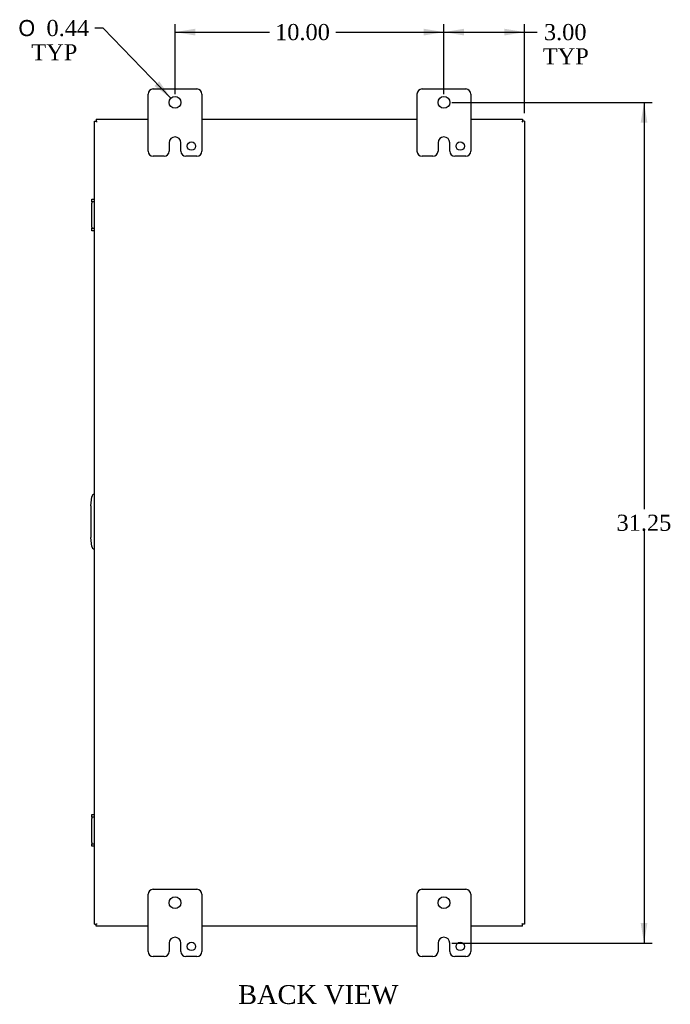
# Model space of a CAD drawing. Header units: inches. Extents: x 7 to 146, y 4 to 98.
# Tile 6 of 8: x 112 to 136, y 29 to 66. Entities that reach past the tile are written whole.
import ezdxf
from ezdxf.enums import TextEntityAlignment as Align

# ---------------------------------------------------------------- set-up
doc = ezdxf.new("R2010")
doc.units = ezdxf.units.IN
doc.header["$MEASUREMENT"] = 0
for name, color, linetype in [('COM40153-2', 7, 'CONTINUOUS'), ('COM42667', 7, 'CONTINUOUS'), ('COM48485', 7, 'CONTINUOUS'), ('DEFAULT', 7, 'CONTINUOUS'), ('FET07710', 7, 'CONTINUOUS')]:
    doc.layers.add(name, color=color, linetype=linetype)
doc.styles.add('SEACAD_SOLID_EDGE_ANSI1_SY', font='txt')
doc.styles.add('SEACAD_TIMES_NEW_ROMAN', font='times.ttf')

# ---------------------------------------------------------------- blocks, each defined once
blk = doc.blocks.new('GDIMGGROUP11')
at = {"layer": 'DEFAULT', "linetype": 'Continuous'}
for points in [[(118.42, 65.471), (117.67, 65.346), (118.42, 65.221)], [(126.92, 65.471), (126.92, 65.221), (127.67, 65.346)]]:
    blk.add_hatch(color=136, dxfattribs=at).paths.add_polyline_path(points)
at = {"layer": 'DEFAULT', "color": 136, "linetype": 'Continuous'}
for p, q in [((117.67, 63.033), (117.67, 65.646)), ((127.67, 63.033), (127.67, 65.646)), ((117.67, 65.346), (121.181, 65.346)), ((123.649, 65.346), (127.67, 65.346))]:
    blk.add_line(p, q, dxfattribs=at)
at = {"layer": 'DEFAULT', "color": 136, "linetype": 'Continuous', "style": 'SEACAD_TIMES_NEW_ROMAN'}
blk.add_text('10.00', height=0.6, dxfattribs=at).set_placement((121.391, 65.646), align=Align.TOP_LEFT)
blk = doc.blocks.new('GDIMGGROUP12')
at = {"layer": 'DEFAULT', "linetype": 'Continuous'}
for points in [[(128.42, 65.471), (127.67, 65.346), (128.42, 65.221)], [(129.92, 65.471), (129.92, 65.221), (130.67, 65.346)]]:
    blk.add_hatch(color=136, dxfattribs=at).paths.add_polyline_path(points)
at = {"layer": 'DEFAULT', "color": 136, "linetype": 'Continuous'}
for p, q in [((127.67, 63.033), (127.67, 65.646)), ((130.67, 62.336), (130.67, 65.646)), ((127.67, 65.346), (130.837, 65.346)), ((130.837, 65.346), (131.137, 65.346))]:
    blk.add_line(p, q, dxfattribs=at)
at = {"layer": 'DEFAULT', "color": 136, "linetype": 'Continuous', "style": 'SEACAD_TIMES_NEW_ROMAN'}
for s, p in [('3.00', (131.389, 65.646)), ('TYP', (131.347, 64.746))]:
    blk.add_text(s, height=0.6, dxfattribs=at).set_placement(p, align=Align.TOP_LEFT)
blk = doc.blocks.new('GDIMGGROUP13')
at = {"layer": 'DEFAULT', "linetype": 'Continuous'}
for points in [[(135.237, 61.983), (135.112, 62.733), (134.987, 61.983)], [(135.237, 32.233), (134.987, 32.233), (135.112, 31.483)]]:
    blk.add_hatch(color=136, dxfattribs=at).paths.add_polyline_path(points)
at = {"layer": 'DEFAULT', "color": 136, "linetype": 'Continuous'}
for p, q in [((127.97, 62.733), (135.412, 62.733)), ((135.112, 62.733), (135.112, 47.618)), ((135.112, 46.808), (135.112, 31.483)), ((127.97, 31.483), (135.412, 31.483))]:
    blk.add_line(p, q, dxfattribs=at)
at = {"layer": 'DEFAULT', "color": 136, "linetype": 'Continuous', "style": 'SEACAD_TIMES_NEW_ROMAN'}
blk.add_text('31.25', height=0.6, dxfattribs=at).set_placement((134.089, 47.408), align=Align.TOP_LEFT)
blk = doc.blocks.new('GDIMGGROUP22')
at = {"layer": 'DEFAULT', "linetype": 'Continuous'}
blk.add_hatch(color=136, dxfattribs=at).paths.add_polyline_path([(116.906, 63.342), (117.517, 62.89), (117.085, 63.516)])
at = {"layer": 'DEFAULT', "color": 136, "linetype": 'Continuous'}
for p, q in [((114.993, 65.497), (114.693, 65.497)), ((117.517, 62.89), (114.993, 65.497))]:
    blk.add_line(p, q, dxfattribs=at)
for s, style, p in [('O', 'SEACAD_SOLID_EDGE_ANSI1_SY', (111.846, 65.797)), ('0.44', 'SEACAD_TIMES_NEW_ROMAN', (112.89, 65.797)), ('TYP', 'SEACAD_TIMES_NEW_ROMAN', (112.326, 64.897))]:
    blk.add_text(s, height=0.6, dxfattribs=dict(at, style=style)).set_placement(p, align=Align.TOP_LEFT)

msp = doc.modelspace()

# ---------------------------------------------------------------- linework, layer by layer
at = {"layer": 'COM40153-2', "color": 7}
for p, q in [((114.545, 47.733), (114.574, 48.067)), ((114.545, 47.733), (114.545, 46.562)), ((114.574, 46.228), (114.545, 46.562))]:
    msp.add_line(p, q, dxfattribs=at)
for centre, start, end in [((114.698, 48.057), 103.3006, 175), ((114.698, 46.239), 185, 256.6994)]:
    msp.add_arc(centre, 0.125, start, end, dxfattribs=at)
at = {"layer": 'COM42667', "color": 7}
for p, q in [((114.574, 59.04), (114.574, 59.135)), ((114.574, 59.135), (114.67, 59.135)), ((114.574, 59.04), (114.574, 58.992)), ((114.67, 59.04), (114.574, 59.04)), ((114.574, 58.1), (114.574, 58.992)), ((114.574, 58.1), (114.574, 58.052)), ((114.574, 57.957), (114.574, 58.052)), ((114.574, 58.052), (114.67, 58.052)), ((114.67, 57.957), (114.574, 57.957)), ((114.574, 36.164), (114.574, 36.259)), ((114.574, 36.259), (114.67, 36.259)), ((114.574, 36.164), (114.574, 36.116)), ((114.67, 36.164), (114.574, 36.164)), ((114.574, 35.224), (114.574, 36.116)), ((114.574, 35.224), (114.574, 35.176)), ((114.574, 35.081), (114.574, 35.176)), ((114.574, 35.176), (114.67, 35.176)), ((114.67, 35.081), (114.574, 35.081))]:
    msp.add_line(p, q, dxfattribs=at)
at = {"layer": 'COM48485', "color": 7}
for p, q in [((114.67, 62.036), (114.742, 62.036)), ((114.67, 32.18), (114.67, 62.036)), ((114.742, 62.108), (114.742, 62.036)), ((114.742, 62.108), (116.67, 62.108)), ((114.742, 62.036), (114.778, 62)), ((114.742, 62.036), (114.778, 62)), ((118.67, 62.108), (126.67, 62.108)), ((128.67, 62.108), (130.597, 62.108)), ((130.597, 62.036), (130.562, 62)), ((130.598, 62.036), (130.562, 62)), ((130.597, 62.108), (130.597, 62.036)), ((130.67, 62.036), (130.598, 62.036)), ((130.67, 62.036), (130.67, 32.18)), ((114.742, 32.18), (114.778, 32.216)), ((114.742, 32.18), (114.778, 32.216)), ((130.598, 32.18), (130.562, 32.216)), ((130.597, 32.18), (130.562, 32.216)), ((114.67, 32.18), (114.742, 32.18)), ((114.742, 32.108), (114.742, 32.18)), ((116.67, 32.108), (114.742, 32.108)), ((126.67, 32.108), (118.67, 32.108)), ((130.597, 32.108), (128.67, 32.108)), ((130.597, 32.108), (130.597, 32.18)), ((130.67, 32.18), (130.598, 32.18))]:
    msp.add_line(p, q, dxfattribs=at)
at = {"layer": 'FET07710', "color": 7}
for p, q in [((116.67, 60.92), (116.67, 63.045)), ((116.857, 63.233), (118.482, 63.233)), ((118.67, 63.045), (118.67, 60.92)), ((126.67, 60.92), (126.67, 63.045)), ((126.857, 63.233), (128.482, 63.233)), ((128.67, 63.045), (128.67, 60.92)), ((117.452, 61.233), (117.452, 60.92)), ((117.67, 61.451), (117.67, 61.451)), ((117.888, 60.92), (117.888, 61.233)), ((127.452, 61.233), (127.452, 60.92)), ((127.67, 61.451), (127.67, 61.451)), ((127.888, 60.92), (127.888, 61.233)), ((117.264, 60.733), (116.857, 60.733)), ((118.482, 60.733), (118.076, 60.733)), ((127.264, 60.733), (126.857, 60.733)), ((128.482, 60.733), (128.076, 60.733)), ((116.857, 33.483), (118.482, 33.483)), ((126.857, 33.483), (128.482, 33.483)), ((116.67, 31.17), (116.67, 33.295)), ((118.67, 33.295), (118.67, 31.17)), ((126.67, 31.17), (126.67, 33.295)), ((128.67, 33.295), (128.67, 31.17)), ((117.452, 31.483), (117.452, 31.17)), ((117.67, 31.701), (117.67, 31.701)), ((117.888, 31.17), (117.888, 31.483)), ((127.452, 31.483), (127.452, 31.17)), ((127.67, 31.701), (127.67, 31.701)), ((127.888, 31.17), (127.888, 31.483)), ((117.264, 30.983), (116.857, 30.983)), ((118.482, 30.983), (118.076, 30.983)), ((127.264, 30.983), (126.857, 30.983)), ((128.482, 30.983), (128.076, 30.983))]:
    msp.add_line(p, q, dxfattribs=at)
for centre, radius in [((117.67, 62.733), 0.219), ((127.67, 62.733), 0.219), ((118.279, 61.108), 0.156), ((128.279, 61.108), 0.156), ((117.67, 32.983), 0.219), ((127.67, 32.983), 0.219), ((118.279, 31.358), 0.156), ((128.279, 31.358), 0.156)]:
    msp.add_circle(centre, radius, dxfattribs=at)
for centre, radius, start, end in [((116.857, 63.045), 0.188, 90, 180), ((118.482, 63.045), 0.188, 0, 90), ((126.857, 63.045), 0.188, 90, 180), ((128.482, 63.045), 0.188, 0, 90), ((117.67, 61.233), 0.218, 90, 180), ((117.67, 61.233), 0.218, 0, 90), ((127.67, 61.233), 0.218, 90, 180), ((127.67, 61.233), 0.218, 0, 90), ((116.857, 60.92), 0.188, 180, 270), ((117.264, 60.92), 0.188, 270, 0), ((118.076, 60.92), 0.188, 180, 270), ((118.482, 60.92), 0.188, 270, 0), ((126.857, 60.92), 0.188, 180, 270), ((127.264, 60.92), 0.188, 270, 0), ((128.076, 60.92), 0.188, 180, 270), ((128.482, 60.92), 0.188, 270, 0), ((116.857, 33.295), 0.188, 90, 180), ((118.482, 33.295), 0.188, 0, 90), ((126.857, 33.295), 0.188, 90, 180), ((128.482, 33.295), 0.188, 0, 90), ((117.67, 31.483), 0.218, 90, 180), ((117.67, 31.483), 0.218, 0, 90), ((127.67, 31.483), 0.218, 90, 180), ((127.67, 31.483), 0.218, 0, 90), ((116.857, 31.17), 0.188, 180, 270), ((117.264, 31.17), 0.188, 270, 0), ((118.076, 31.17), 0.188, 180, 270), ((118.482, 31.17), 0.188, 270, 0), ((126.857, 31.17), 0.188, 180, 270), ((127.264, 31.17), 0.188, 270, 0), ((128.076, 31.17), 0.188, 180, 270), ((128.482, 31.17), 0.188, 270, 0)]:
    msp.add_arc(centre, radius, start, end, dxfattribs=at)

# ---------------------------------------------------------------- block references
at = {"layer": 'DEFAULT', "color": 7}
for name in ['GDIMGGROUP22', 'GDIMGGROUP11', 'GDIMGGROUP12', 'GDIMGGROUP13']:
    msp.add_blockref(name, (0, 0), dxfattribs=at)

# ---------------------------------------------------------------- texts
at = {"layer": 'DEFAULT', "color": 7, "style": 'SEACAD_TIMES_NEW_ROMAN'}
msp.add_text('BACK VIEW', height=0.7, dxfattribs=at).set_placement((120.014, 29.919), align=Align.TOP_LEFT)

doc.saveas('drawing.dxf')
